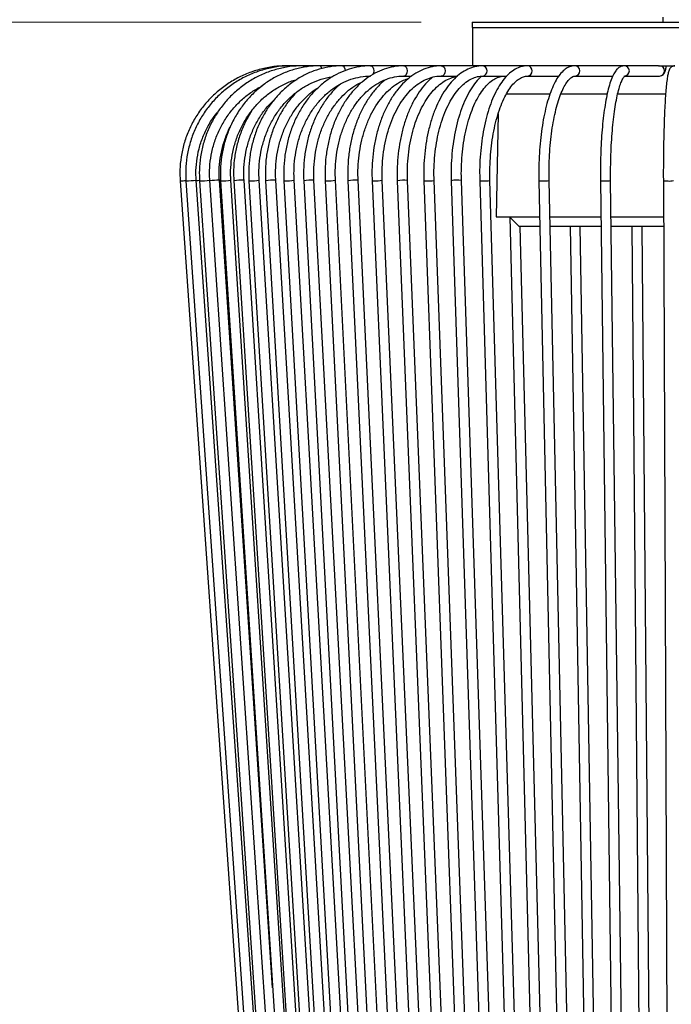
# Model space of a CAD drawing. Header units: millimetres. Extents: x 64 to 111, y 65 to 280.
# Tile 4 of 8: x 88 to 101, y 78 to 97. Entities that reach past the tile are written whole.
import ezdxf

# ---------------------------------------------------------------- set-up
doc = ezdxf.new("R2010")
doc.units = ezdxf.units.MM
doc.styles.add('SLDTEXTSTYLE0', font='TXT', dxfattribs={"width": 0.75})
doc.dimstyles.new('SLDDIMSTYLE0', dxfattribs={"dimtxt": 3.5, "dimasz": 3.302, "dimexe": 0, "dimexo": 0.0625, "dimgap": 0.875, "dimtad": 1, "dimlfac": 10, "dimrnd": 1e-09, "dimzin": 12, "dimdsep": 46, "dimtxsty": 'SLDTEXTSTYLE0', "dimsah": 1, "dimcen": 0.09, "dimadec": 0, "dimazin": 3, "dimtfac": 1, "dimtofl": 0, "dimtmove": 0, "dimatfit": 3, "dimfxl": 0, "dimfrac": 2, "dimtolj": 1, "dimtzin": 12, "dimarcsym": 0})

# ---------------------------------------------------------------- blocks, each defined once
blk = doc.blocks.new('_D')
at = {"color": 7, "linetype": 'Continuous', "lineweight": 0}
for p, q in [((97.573, 234.929), (68.16, 234.929)), ((69.16, 64.929), (69.16, 234.929)), ((93.973, 64.929), (68.16, 64.929))]:
    blk.add_line(p, q, dxfattribs=at)
at = {"color": 7, "linetype": 'Continuous', "lineweight": 18}
for points in [[(69.16, 234.929), (68.652, 231.627), (69.668, 231.627)], [(69.16, 64.929), (69.668, 68.231), (68.652, 68.231)]]:
    blk.add_solid(points, dxfattribs=at)
at = {"color": 7, "linetype": 'Continuous', "lineweight": 18, "insert": (64.648, 144.795), "char_height": 3.5, "attachment_point": 1, "rotation": 90, "style": 'SLDTEXTSTYLE0'}
blk.add_mtext('1700,00', dxfattribs=at)
blk = doc.blocks.new('_D_1')
at = {"color": 7, "linetype": 'Continuous', "lineweight": 0}
for p, q in [((95.873, 96.929), (81.265, 96.929)), ((82.265, 96.929), (82.265, 64.929)), ((93.973, 64.929), (81.265, 64.929))]:
    blk.add_line(p, q, dxfattribs=at)
at = {"color": 7, "linetype": 'Continuous', "lineweight": 18}
for points in [[(82.265, 96.929), (81.757, 93.627), (82.773, 93.627)], [(82.265, 64.929), (82.773, 68.231), (81.757, 68.231)]]:
    blk.add_solid(points, dxfattribs=at)
at = {"color": 7, "linetype": 'Continuous', "lineweight": 18, "insert": (77.754, 74.921), "char_height": 3.5, "attachment_point": 1, "rotation": 90, "style": 'SLDTEXTSTYLE0'}
blk.add_mtext('320,00', dxfattribs=at)

msp = doc.modelspace()

# ---------------------------------------------------------------- linework, layer by layer
at = {"color": 7, "linetype": 'Continuous', "lineweight": 25}
for p, q in [((96.8731, 96.9293), (96.8731, 96.8293)), ((96.8731, 96.9293), (100.3006, 96.9293)), ((100.3006, 96.9293), (105.7731, 96.9293)), ((100.5981, 97.0293), (100.5981, 96.9293)), ((96.8731, 96.8293), (100.3006, 96.8293)), ((96.8781, 96.8293), (96.8781, 96.0793)), ((100.3006, 96.8293), (105.7731, 96.8293)), ((93.354, 96.0793), (93.2622, 96.0793)), ((93.5666, 96.0793), (93.354, 96.0793)), ((93.8968, 96.0793), (93.5666, 96.0793)), ((94.3396, 96.0793), (93.8968, 96.0793)), ((94.8882, 96.0793), (94.3396, 96.0793)), ((95.5344, 96.0793), (94.8882, 96.0793)), ((96.2683, 96.0793), (95.5344, 96.0793)), ((97.0789, 96.0793), (96.2683, 96.0793)), ((97.9537, 96.0793), (97.0789, 96.0793)), ((98.8797, 96.0793), (97.9537, 96.0793)), ((99.8427, 96.0793), (98.8797, 96.0793)), ((100.5079, 96.0793), (99.8427, 96.0793)), ((100.5079, 96.0793), (100.8282, 96.0793)), ((95.5344, 95.8793), (95.6893, 95.8793)), ((96.2683, 95.8793), (96.5828, 95.8793)), ((97.0789, 95.8793), (97.5458, 95.8793)), ((97.9537, 95.8793), (98.5629, 95.8793)), ((98.8797, 95.8793), (99.6173, 95.8793)), ((99.8427, 95.8793), (100.5296, 95.8793)), ((97.5276, 95.5298), (98.3911, 95.5298)), ((98.5969, 95.5298), (99.5029, 95.5298)), ((99.7126, 95.5298), (100.6475, 95.5298)), ((97.3782, 95.1399), (97.3431, 93.1293)), ((91.1682, 93.8328), (92.9855, 67.8328)), ((91.1682, 93.8328), (91.1683, 93.8328)), ((91.2827, 93.8329), (93.0793, 67.8329)), ((91.2827, 93.8329), (91.2839, 93.8328)), ((93.2788, 67.8467), (91.4822, 93.8467)), ((91.5479, 93.8331), (93.2966, 67.8331)), ((93.4961, 67.8465), (91.7474, 93.8465)), ((92.9739, 78.0839), (91.9343, 93.8464)), ((91.9597, 93.8334), (93.634, 67.8334)), ((93.8336, 67.8462), (92.1593, 93.8462)), ((92.2173, 93.8335), (93.8448, 67.8335)), ((94.0444, 67.846), (92.417, 93.846)), ((92.5119, 93.8338), (94.0864, 67.8338)), ((94.2861, 67.8458), (92.7115, 93.8458)), ((92.8364, 93.834), (94.352, 67.834)), ((94.5517, 67.8456), (93.0361, 93.8456)), ((93.1962, 93.8342), (94.6471, 67.8342)), ((94.8468, 67.8454), (93.3959, 93.8454)), ((93.5827, 93.8345), (94.9634, 67.8345)), ((95.1631, 67.8451), (93.7824, 93.8451)), ((94.0022, 93.8348), (95.3074, 67.8348)), ((95.5072, 67.8448), (94.2019, 93.8448)), ((94.4448, 93.8351), (95.6696, 67.8351)), ((95.8694, 67.8445), (94.6445, 93.8445)), ((94.9176, 93.8354), (96.0574, 67.8354)), ((96.2572, 67.8442), (95.1174, 93.8442)), ((95.4096, 93.8358), (96.46, 67.8358)), ((96.6599, 67.8438), (95.6094, 93.8438)), ((95.9286, 93.8361), (96.8857, 67.8361)), ((97.0856, 67.8435), (96.1285, 93.8435)), ((96.4625, 93.8365), (97.3226, 67.8365)), ((97.5225, 67.8431), (96.6624, 93.8431)), ((97.0199, 93.8369), (97.7798, 67.8369)), ((97.9797, 67.8427), (97.2198, 93.8427)), ((98.1749, 93.8377), (98.7261, 67.8377)), ((98.926, 67.8419), (98.3749, 93.8419)), ((99.3761, 93.8385), (99.7102, 67.8385)), ((99.9102, 67.8411), (99.5761, 93.8411)), ((100.6053, 93.8394), (100.7173, 67.8394)), ((97.3431, 93.1293), (98.1899, 93.1293)), ((97.6033, 93.1293), (97.7866, 92.946)), ((97.6056, 93.127), (98.2444, 67.8373)), ((98.39, 93.1293), (98.4393, 93.1293)), ((98.4393, 93.1293), (99.3852, 93.1293)), ((99.5853, 93.1293), (100.6084, 93.1293)), ((98.1938, 92.946), (97.7866, 92.946)), ((98.4443, 67.8423), (97.8102, 92.946)), ((99.3876, 92.946), (98.3939, 92.946)), ((98.7831, 92.946), (99.2113, 67.8381)), ((99.4113, 67.8415), (98.9831, 92.946)), ((100.6092, 92.946), (99.5876, 92.946)), ((99.993, 92.946), (100.2088, 67.8389)), ((100.4087, 67.8407), (100.193, 92.946))]:
    msp.add_line(p, q, dxfattribs=at)
at = {"color": 7, "linetype": 'Continuous', "lineweight": 25, "flags": 128}
for points in [[(94.3396, 96.0793), (94.3587, 96.0717), (94.3749, 96.05), (94.3858, 96.0176), (94.3895, 95.985)], [(94.8882, 96.0793), (94.9113, 96.0717), (94.9308, 96.05), (94.9439, 96.0176), (94.9485, 95.9793), (94.9439, 95.941), (94.9308, 95.9086), (94.9299, 95.9071)], [(95.5344, 96.0793), (95.561, 96.0717), (95.5836, 96.05), (95.5987, 96.0176), (95.604, 95.9793), (95.5987, 95.941), (95.5836, 95.9086), (95.561, 95.8869), (95.5347, 95.8793)], [(96.2683, 96.0793), (96.2981, 96.0717), (96.3234, 96.05), (96.3403, 96.0176), (96.3462, 95.9793), (96.3403, 95.941), (96.3234, 95.9086), (96.2981, 95.8869), (96.2687, 95.8793)], [(91.4827, 93.8404), (91.5133, 93.8425), (91.5481, 93.8446)], [(91.9597, 93.8334), (91.9597, 93.8334), (91.9676, 93.8328)], [(92.5119, 93.8338), (92.5128, 93.8334), (92.5253, 93.8328)], [(93.1962, 93.8342), (93.1994, 93.8334), (93.2164, 93.8328)], [(94.0022, 93.8348), (94.0092, 93.8334), (94.0304, 93.8328)]]:
    msp.add_lwpolyline(points, dxfattribs=at)
at = {"color": 7, "linetype": 'Continuous', "lineweight": 25}
for centre, radius, start, end in [((93.5418, 96.0418), 0.0449, 9.92593, 56.51977), ((93.8714, 96.0246), 0.0603, 359.31537, 65.08238), ((97.0657, 95.9793), 0.1009, 277.86267, 82.49734), ((97.946, 95.9793), 0.1003, 274.9766, 85.5497), ((98.8758, 95.9793), 0.1001, 273.04079, 87.75832), ((99.8416, 95.9793), 0.1, 270.14794, 89.34483), ((100.5284, 95.9793), 0.1, 270.66047, 89.33953), ((90.0108, 111.6775), 17.8822, 273.71144, 274.07941), ((91.1036, 97.8365), 4.0078, 272.57874, 275.42143), ((91.5264, 95.6421), 1.8092, 270.67916, 277.01633), ((91.9492, 92.0318), 1.8146, 90.47055, 96.36108), ((91.9552, 95.3874), 1.5547, 270.45904, 277.5442), ((92.3858, 92.7439), 1.1026, 88.37945, 98.7863), ((92.5386, 94.9811), 1.1483, 269.33976, 278.66345), ((92.989, 92.9367), 0.9102, 87.03105, 99.64646), ((93.2454, 94.7078), 0.8755, 268.10412, 279.89789), ((93.7234, 93.07), 0.7774, 85.65002, 100.43223), ((94.0696, 94.5043), 0.6726, 266.6617, 281.34596), ((94.5756, 93.1824), 0.6657, 84.05973, 101.3401), ((94.9415, 93.9092), 0.0776, 252.05905, 279.98984), ((94.984, 94.5837), 0.7514, 267.78337, 280.22462), ((95.5342, 93.2303), 0.6181, 83.00923, 101.62951), ((95.9608, 93.9559), 0.124, 254.97021, 277.06798), ((96.0097, 94.4468), 0.6149, 266.86373, 281.14113), ((96.5813, 93.2712), 0.5776, 81.92917, 101.86813), ((97.0615, 94.0138), 0.1817, 256.7749, 275.27008), ((97.1145, 94.3311), 0.4996, 265.82741, 282.16711), ((98.2218, 94.0081), 0.1768, 254.61385, 277.41985), ((98.2776, 94.2968), 0.4652, 265.93947, 282.07167), ((99.4336, 94.075), 0.2434, 256.32881, 275.6933), ((99.4916, 94.1989), 0.3676, 264.71867, 283.28696), ((100.6744, 94.1516), 0.3198, 257.53894, 274.45758), ((100.7329, 94.1138), 0.283, 263.16786, 284.83619)]:
    msp.add_arc(centre, radius, start, end, dxfattribs=at)
for points, knots in [([(93.2622, 96.0793), (93.216, 96.0784), (93.0841, 96.0758), (92.8675, 96.0469), (92.6175, 95.9834), (92.3771, 95.8893), (92.1501, 95.7666), (91.9397, 95.6169), (91.7493, 95.4426), (91.5816, 95.2463), (91.4392, 95.031), (91.3243, 94.7998), (91.2384, 94.5563), (91.1834, 94.3042), (91.1591, 94.0614), (91.1654, 93.9042), (91.1682, 93.8328)], [0, 0, 0, 0, 0.0402455, 0.1150115, 0.1898108, 0.2646101, 0.3394096, 0.4142093, 0.4890092, 0.5638094, 0.6386099, 0.7134107, 0.7882117, 0.8630131, 0.9378146, 1, 1, 1, 1]), ([(93.354, 96.0793), (93.3083, 96.0784), (93.1777, 96.0758), (92.9635, 96.0469), (92.7162, 95.9834), (92.4784, 95.8893), (92.2539, 95.7665), (92.0458, 95.6169), (91.8575, 95.4426), (91.6916, 95.2464), (91.5508, 95.031), (91.4371, 94.7998), (91.3521, 94.5563), (91.2977, 94.3041), (91.2737, 94.0614), (91.2799, 93.9042), (91.2827, 93.8329)], [0, 0, 0, 0, 0.0402574, 0.1150038, 0.1897829, 0.2645635, 0.3393475, 0.4141365, 0.4889317, 0.5637342, 0.6385443, 0.7133619, 0.7881865, 0.8630174, 0.9378533, 1, 1, 1, 1]), ([(93.5666, 96.0793), (93.522, 96.0784), (93.3947, 96.0758), (93.1858, 96.0469), (92.9448, 95.9833), (92.7131, 95.8892), (92.4943, 95.7665), (92.2916, 95.6169), (92.108, 95.4426), (91.9464, 95.2463), (91.8091, 95.031), (91.6983, 94.7998), (91.6154, 94.5562), (91.5625, 94.3039), (91.5391, 94.0613), (91.5451, 93.9042), (91.5479, 93.8331)], [0, 0, 0, 0, 0.0402855, 0.1149818, 0.1897098, 0.2644441, 0.3391913, 0.4139571, 0.4887453, 0.5635578, 0.6383949, 0.7132553, 0.7881368, 0.8630361, 0.9379497, 1, 1, 1, 1]), ([(93.8968, 96.0793), (93.8539, 96.0784), (93.7316, 96.0757), (93.5311, 96.0468), (93.2999, 95.9833), (93.0776, 95.8891), (92.8677, 95.7664), (92.6732, 95.6168), (92.4971, 95.4426), (92.342, 95.2463), (92.2103, 95.0309), (92.1039, 94.7996), (92.0244, 94.5559), (91.9736, 94.3035), (91.9513, 94.0611), (91.9571, 93.9043), (91.9597, 93.8334)], [0, 0, 0, 0, 0.0403306, 0.1149346, 0.1895701, 0.2642237, 0.3389123, 0.4136479, 0.4884364, 0.5632786, 0.6381713, 0.7131085, 0.7880833, 0.8630884, 0.9381168, 1, 1, 1, 1]), ([(94.3396, 96.0793), (94.2989, 96.0784), (94.1834, 96.0757), (93.994, 96.0467), (93.7759, 95.9831), (93.5662, 95.889), (93.3682, 95.7663), (93.1848, 95.6167), (93.0187, 95.4425), (92.8724, 95.2461), (92.7481, 95.0306), (92.6478, 94.7992), (92.5729, 94.5554), (92.525, 94.3029), (92.504, 94.0607), (92.5095, 93.9043), (92.5119, 93.8338)], [0, 0, 0, 0, 0.0403941, 0.1148416, 0.1893232, 0.2638508, 0.3384596, 0.4131693, 0.487984, 0.5628956, 0.6378893, 0.712948, 0.7880558, 0.8631997, 0.9383702, 1, 1, 1, 1]), ([(94.8882, 96.0793), (94.8503, 96.0784), (94.7431, 96.0757), (94.5674, 96.0466), (94.3655, 95.983), (94.1715, 95.8888), (93.9882, 95.7662), (93.8184, 95.6165), (93.6647, 95.4422), (93.5293, 95.2457), (93.4144, 95.0301), (93.3216, 94.7985), (93.2524, 94.5545), (93.2082, 94.3019), (93.1889, 94.0602), (93.194, 93.9042), (93.1962, 93.8342)], [0, 0, 0, 0, 0.0404784, 0.1146655, 0.188897, 0.2632367, 0.3377506, 0.4124629, 0.4873612, 0.5624112, 0.6375718, 0.7128058, 0.7880855, 0.8633931, 0.938719, 1, 1, 1, 1]), ([(95.5344, 96.0793), (95.4997, 96.0784), (95.4021, 96.0757), (95.2426, 96.0464), (95.0596, 95.9827), (94.884, 95.8886), (94.7181, 95.7659), (94.5644, 95.6162), (94.4252, 95.4417), (94.3028, 95.245), (94.1988, 95.029), (94.1151, 94.7972), (94.0526, 94.5531), (94.0129, 94.3005), (93.9957, 94.0594), (94.0002, 93.9041), (94.0022, 93.8348)], [0, 0, 0, 0, 0.0405873, 0.1143374, 0.1881623, 0.2622304, 0.3366554, 0.4114459, 0.4865358, 0.5618304, 0.6372423, 0.7127082, 0.7881844, 0.8636582, 0.939131, 1, 1, 1, 1]), ([(96.2683, 96.0793), (96.2372, 96.0783), (96.1504, 96.0756), (96.0089, 96.046), (95.8475, 95.9823), (95.6927, 95.8882), (95.5466, 95.7656), (95.4112, 95.6158), (95.2886, 95.4409), (95.1809, 95.2437), (95.0896, 95.0275), (95.0162, 94.7955), (94.9616, 94.5515), (94.9269, 94.299), (94.9119, 94.0587), (94.9159, 93.9041), (94.9176, 93.8354)], [0, 0, 0, 0, 0.0407274, 0.1137253, 0.1868782, 0.2605681, 0.334968, 0.4100027, 0.4854665, 0.5611498, 0.6368959, 0.7126146, 0.7882851, 0.8639111, 0.9395091, 1, 1, 1, 1]), ([(97.0789, 96.0793), (97.0515, 96.0783), (96.9763, 96.0754), (96.8544, 96.0454), (96.7168, 95.9816), (96.5852, 95.8879), (96.4609, 95.7653), (96.3457, 95.6151), (96.2416, 95.4397), (96.1504, 95.2421), (96.0734, 95.0257), (96.0115, 94.7939), (95.9656, 94.5501), (95.9364, 94.2981), (95.9239, 94.0585), (95.9272, 93.9045), (95.9286, 93.8361)], [0, 0, 0, 0, 0.0409118, 0.1125584, 0.1845683, 0.2577666, 0.3323524, 0.4079619, 0.4840732, 0.5602781, 0.6363805, 0.7123454, 0.7881856, 0.8639325, 0.939623, 1, 1, 1, 1]), ([(97.9537, 96.0793), (97.9301, 96.0782), (97.8668, 96.0752), (97.7655, 96.0442), (97.6538, 95.9807), (97.5474, 95.8877), (97.4468, 95.7654), (97.3537, 95.6147), (97.2699, 95.4388), (97.1969, 95.2411), (97.1354, 95.0251), (97.0862, 94.7939), (97.0495, 94.5509), (97.0263, 94.2997), (97.0162, 94.0602), (97.0187, 93.9058), (97.0199, 93.8369)], [0, 0, 0, 0, 0.0411698, 0.1102335, 0.1802111, 0.2528704, 0.3282122, 0.4049979, 0.4820188, 0.5587606, 0.6351811, 0.7113346, 0.7872916, 0.8631165, 0.9388644, 1, 1, 1, 1]), ([(98.8797, 96.0793), (98.8591, 96.078), (98.807, 96.0746), (98.727, 96.0418), (98.6436, 95.9797), (98.5646, 95.889), (98.4895, 95.7675), (98.4202, 95.6167), (98.3585, 95.4411), (98.3051, 95.2447), (98.2602, 95.0303), (98.2242, 94.8008), (98.1973, 94.5595), (98.1801, 94.3097), (98.1722, 94.0676), (98.1741, 93.9101), (98.1749, 93.8377)], [0, 0, 0, 0, 0.0415882, 0.1052865, 0.1713662, 0.2436989, 0.3212416, 0.39995, 0.477849, 0.5549792, 0.6315707, 0.7078068, 0.7838131, 0.8596754, 0.9354563, 1, 1, 1, 1]), ([(99.8427, 96.0793), (99.8228, 96.0771), (99.7787, 96.0722), (99.7216, 96.0357), (99.6702, 95.9801), (99.6212, 95.8969), (99.5738, 95.7796), (99.5301, 95.6306), (99.4921, 95.4594), (99.4592, 95.2681), (99.4314, 95.0584), (99.4089, 94.833), (99.3918, 94.595), (99.3805, 94.3479), (99.3746, 94.0942), (99.3756, 93.924), (99.3761, 93.8385)], [0, 0, 0, 0, 0.042556, 0.0941065, 0.1513672, 0.2235349, 0.307077, 0.387616, 0.4658758, 0.5430065, 0.619541, 0.6957368, 0.7717312, 0.8476051, 0.9234109, 1, 1, 1, 1]), ([(100.5296, 95.8793), (100.5438, 95.881), (100.5698, 95.884), (100.6007, 95.9042), (100.6221, 95.9282), (100.6384, 95.9586), (100.651, 96.0011), (100.6594, 96.043), (100.6612, 96.0754), (100.6615, 96.0793)], [0, 0, 0, 0, 0.13997562, 0.25549152, 0.36545243, 0.48941365, 0.68559988, 0.96201464, 1, 1, 1, 1]), ([(100.8282, 96.0793), (100.8076, 96.0753), (100.7693, 96.068), (100.7391, 96.0357), (100.7219, 96.0078), (100.7069, 95.9687), (100.6927, 95.9098), (100.6772, 95.8132), (100.663, 95.6878), (100.6499, 95.5341), (100.6384, 95.3583), (100.6284, 95.1618), (100.62, 94.9472), (100.6134, 94.7178), (100.6086, 94.477), (100.6057, 94.2285), (100.6048, 94.0145), (100.6052, 93.885), (100.6053, 93.8394)], [0, 0, 0, 0, 0.0284502, 0.0527421, 0.0807869, 0.1212242, 0.1957407, 0.2709652, 0.3505705, 0.4278139, 0.5042264, 0.5802772, 0.6561433, 0.7319065, 0.8076094, 0.8832775, 0.9589275, 1, 1, 1, 1]), ([(92.1593, 93.8462), (92.1573, 93.8881), (92.1517, 94.0115), (92.164, 94.2168), (92.206, 94.4575), (92.2764, 94.6904), (92.3735, 94.9114), (92.4958, 95.117), (92.6413, 95.3037), (92.8075, 95.4684), (92.9916, 95.6091), (93.1913, 95.7204), (93.3474, 95.7889), (93.4378, 95.8102), (93.4552, 95.8143)], [0, 0, 0, 0, 0.0478226, 0.1406792, 0.2335746, 0.3264675, 0.4193691, 0.5122922, 0.6052519, 0.6982649, 0.7913482, 0.884517, 0.9777809, 1, 1, 1, 1]), ([(92.7115, 93.8458), (92.7097, 93.8879), (92.7044, 94.0113), (92.716, 94.2166), (92.7553, 94.4572), (92.8212, 94.6899), (92.9121, 94.9107), (93.0265, 95.1161), (93.1625, 95.3026), (93.3178, 95.4673), (93.4899, 95.6073), (93.6759, 95.721), (93.8731, 95.804), (94.0294, 95.8507), (94.1197, 95.8599), (94.1403, 95.862)], [0, 0, 0, 0, 0.0436471, 0.1281062, 0.2125957, 0.2970759, 0.3815554, 0.4660476, 0.5505719, 0.6351551, 0.7198306, 0.8046348, 0.8896001, 0.9747439, 1, 1, 1, 1]), ([(93.3959, 93.8454), (93.3942, 93.8876), (93.3893, 94.0111), (93.3999, 94.2165), (93.436, 94.4571), (93.4965, 94.6897), (93.5798, 94.9104), (93.6847, 95.1155), (93.8092, 95.3018), (93.9512, 95.4662), (94.1083, 95.6061), (94.2781, 95.7193), (94.4578, 95.8042), (94.6447, 95.859), (94.7894, 95.8779), (94.8707, 95.8791), (94.8882, 95.8793)], [0, 0, 0, 0, 0.0404209, 0.1183523, 0.1963071, 0.2742416, 0.3521579, 0.4300626, 0.5079737, 0.5859244, 0.6639663, 0.7421683, 0.8206083, 0.8993511, 0.9784144, 1, 1, 1, 1]), ([(94.2994, 95.7238), (94.2585, 95.6878), (94.1627, 95.6035), (94.0296, 95.4415), (93.9001, 95.2456), (93.7905, 95.0296), (93.7021, 94.7979), (93.6361, 94.5539), (93.5941, 94.3012), (93.5758, 94.0598), (93.5806, 93.9042), (93.5827, 93.8345)], [0, 0, 0, 0, 0.08656161, 0.20303511, 0.31978813, 0.43672498, 0.55376809, 0.67086529, 0.78798383, 0.90511683, 1, 1, 1, 1]), ([(93.7824, 93.8451), (93.7808, 93.8874), (93.7761, 94.011), (93.7862, 94.2166), (93.8205, 94.4572), (93.878, 94.6898), (93.9571, 94.9104), (94.0566, 95.1155), (94.1747, 95.3016), (94.3092, 95.466), (94.4581, 95.6048), (94.5994, 95.7079), (94.6933, 95.7517), (94.7305, 95.7691)], [0, 0, 0, 0, 0.0510532, 0.1493067, 0.2475863, 0.3458291, 0.4440306, 0.5421975, 0.6403473, 0.7385206, 0.8367931, 0.9352787, 1, 1, 1, 1]), ([(94.2019, 93.8448), (94.2004, 93.8872), (94.196, 94.0109), (94.2055, 94.2167), (94.2379, 94.4573), (94.2921, 94.69), (94.3668, 94.9107), (94.4606, 95.1157), (94.5718, 95.3017), (94.6984, 95.4657), (94.8383, 95.6052), (94.9889, 95.718), (95.148, 95.8028), (95.3133, 95.8579), (95.4432, 95.8777), (95.5171, 95.879), (95.5344, 95.8793)], [0, 0, 0, 0, 0.0404769, 0.1182412, 0.1960236, 0.2737672, 0.351461, 0.4291031, 0.5067077, 0.5843023, 0.6619485, 0.7397564, 0.8178837, 0.8965092, 0.9757553, 1, 1, 1, 1]), ([(95.1804, 95.8083), (95.1604, 95.7932), (95.0876, 95.7381), (94.9742, 95.6149), (94.8425, 95.4417), (94.7273, 95.2443), (94.6295, 95.0283), (94.5507, 94.7964), (94.4921, 94.5523), (94.4547, 94.2997), (94.4386, 94.0591), (94.4429, 93.9041), (94.4448, 93.8351)], [0, 0, 0, 0, 0.0409689, 0.1491094, 0.2577768, 0.3667625, 0.475897, 0.5850589, 0.694197, 0.8033037, 0.9123904, 1, 1, 1, 1]), ([(94.6445, 93.8445), (94.6431, 93.887), (94.6389, 94.0109), (94.6479, 94.2168), (94.6782, 94.4576), (94.729, 94.6904), (94.799, 94.9112), (94.8868, 95.1162), (94.9909, 95.3021), (95.1092, 95.4659), (95.2396, 95.6053), (95.3798, 95.717), (95.5138, 95.7966), (95.6019, 95.8252), (95.6393, 95.8374)], [0, 0, 0, 0, 0.04636686, 0.13530202, 0.22425517, 0.3131525, 0.40197183, 0.49070026, 0.57934303, 0.66793798, 0.7565426, 0.84529851, 0.93443945, 1, 1, 1, 1]), ([(95.1174, 93.8442), (95.1161, 93.8867), (95.1122, 94.0108), (95.1205, 94.217), (95.1487, 94.458), (95.196, 94.691), (95.261, 94.9119), (95.3426, 95.117), (95.4392, 95.3029), (95.5488, 95.4665), (95.6693, 95.6053), (95.7985, 95.7175), (95.9342, 95.8017), (96.0746, 95.8567), (96.1866, 95.8774), (96.2514, 95.8789), (96.2683, 95.8793)], [0, 0, 0, 0, 0.0405295, 0.1181516, 0.1957876, 0.2733653, 0.3508564, 0.4282385, 0.505503, 0.5826692, 0.6597994, 0.7370028, 0.8145252, 0.8927457, 0.9720829, 1, 1, 1, 1]), ([(96.0981, 95.856), (96.0628, 95.8258), (95.9812, 95.756), (95.866, 95.6149), (95.7522, 95.4405), (95.6526, 95.2429), (95.5682, 95.0266), (95.5005, 94.7946), (95.4501, 94.5507), (95.4181, 94.2984), (95.4044, 94.0585), (95.408, 93.9042), (95.4096, 93.8358)], [0, 0, 0, 0, 0.079342, 0.1833577, 0.2880385, 0.3929823, 0.4979053, 0.602721, 0.7074192, 0.8120219, 0.9165658, 1, 1, 1, 1]), ([(95.6094, 93.8438), (95.6082, 93.8865), (95.6046, 94.0108), (95.6123, 94.2173), (95.6383, 94.4586), (95.6818, 94.6919), (95.7417, 94.913), (95.8168, 95.1182), (95.9056, 95.304), (96.0062, 95.4675), (96.1166, 95.606), (96.2345, 95.7179), (96.3576, 95.8006), (96.4709, 95.8526), (96.5427, 95.8642), (96.5722, 95.869)], [0, 0, 0, 0, 0.04292177, 0.12501519, 0.20712172, 0.2891578, 0.37108392, 0.45286363, 0.53447045, 0.61590319, 0.69721674, 0.77852841, 0.86010486, 0.94247112, 1, 1, 1, 1]), ([(96.1285, 93.8435), (96.1274, 93.8863), (96.1241, 94.0108), (96.1311, 94.2176), (96.1548, 94.4593), (96.1944, 94.6929), (96.249, 94.9143), (96.3174, 95.1198), (96.3982, 95.3057), (96.4896, 95.4691), (96.5896, 95.6074), (96.6958, 95.7185), (96.8061, 95.8014), (96.9185, 95.8555), (97.0094, 95.8771), (97.063, 95.8788), (97.0789, 95.8793)], [0, 0, 0, 0, 0.0405708, 0.1180764, 0.1955936, 0.2730378, 0.3503636, 0.4275244, 0.5044769, 0.5811931, 0.6576904, 0.734094, 0.8106108, 0.8878335, 0.9667807, 1, 1, 1, 1]), ([(97.0538, 95.8793), (97.017, 95.8418), (96.9412, 95.7646), (96.8388, 95.6145), (96.7445, 95.4392), (96.6622, 95.2414), (96.5928, 95.0251), (96.5372, 94.7934), (96.4958, 94.55), (96.4696, 94.2983), (96.4583, 94.0589), (96.4612, 93.9049), (96.4625, 93.8365)], [0, 0, 0, 0, 0.09691899, 0.19957554, 0.30284989, 0.40601347, 0.50890121, 0.61151524, 0.71390913, 0.81614766, 0.91829404, 1, 1, 1, 1]), ([(96.6624, 93.8431), (96.6614, 93.886), (96.6584, 94.0108), (96.6647, 94.218), (96.6861, 94.4601), (96.7217, 94.6942), (96.7708, 94.916), (96.8323, 95.1218), (96.9048, 95.308), (96.9868, 95.4715), (97.0762, 95.6095), (97.1707, 95.72), (97.2679, 95.802), (97.3655, 95.8551), (97.4445, 95.8769), (97.4914, 95.8787), (97.5063, 95.8793)], [0, 0, 0, 0, 0.0405839, 0.1180374, 0.1955024, 0.2728904, 0.3501494, 0.4272222, 0.5040467, 0.580564, 0.6567436, 0.7326494, 0.8085171, 0.8849086, 0.9631997, 1, 1, 1, 1]), ([(97.2198, 93.8427), (97.2189, 93.8857), (97.2163, 94.0108), (97.2219, 94.2185), (97.2407, 94.4611), (97.2723, 94.6956), (97.3157, 94.918), (97.3701, 95.1243), (97.4342, 95.3109), (97.5066, 95.4746), (97.5854, 95.6125), (97.6681, 95.7225), (97.7522, 95.8035), (97.8348, 95.8552), (97.901, 95.8767), (97.9401, 95.8786), (97.9537, 95.8793)], [0, 0, 0, 0, 0.0405897, 0.1179909, 0.1954045, 0.27274, 0.3499414, 0.426943, 0.503666, 0.5800197, 0.6559163, 0.7313275, 0.8064445, 0.8817619, 0.9588557, 1, 1, 1, 1]), ([(98.3749, 93.8419), (98.3742, 93.8852), (98.3723, 94.0109), (98.3764, 94.2196), (98.3901, 94.4634), (98.4131, 94.6992), (98.4447, 94.9229), (98.4843, 95.1306), (98.5311, 95.3186), (98.5839, 95.4835), (98.6411, 95.6222), (98.7007, 95.732), (98.7596, 95.8111), (98.8137, 95.8588), (98.8526, 95.8772), (98.8717, 95.8787), (98.8797, 95.8793)], [0, 0, 0, 0, 0.0405679, 0.1178419, 0.1951321, 0.2723522, 0.3494474, 0.4263468, 0.5029535, 0.579129, 0.6546755, 0.7293289, 0.8028267, 0.8752784, 0.9479108, 1, 1, 1, 1]), ([(99.5761, 93.8411), (99.5757, 93.8846), (99.5745, 94.0111), (99.577, 94.221), (99.5854, 94.4662), (99.5994, 94.7035), (99.6187, 94.9289), (99.6429, 95.1385), (99.6716, 95.3287), (99.7041, 95.4961), (99.7395, 95.6374), (99.7761, 95.7494), (99.8114, 95.8264), (99.8392, 95.8711), (99.8573, 95.8823), (99.8529, 95.8813), (99.8524, 95.8812)], [0, 0, 0, 0, 0.0431521, 0.125306, 0.2074843, 0.2896108, 0.3716424, 0.4535202, 0.5351564, 0.6164092, 0.6970363, 0.7766024, 0.8543125, 0.9206198, 0.9908669, 1, 1, 1, 1]), ([(91.7474, 93.8465), (91.7454, 93.8883), (91.7395, 94.0116), (91.7524, 94.217), (91.7965, 94.4579), (91.8703, 94.691), (91.9721, 94.9122), (92.1004, 95.1179), (92.2529, 95.305), (92.4277, 95.4691), (92.6006, 95.5981), (92.7203, 95.6594), (92.7698, 95.6847)], [0, 0, 0, 0, 0.0556731, 0.1640837, 0.2725445, 0.381006, 0.4894769, 0.5979663, 0.7064832, 0.8150359, 0.9236315, 1, 1, 1, 1]), ([(93.4402, 95.5605), (93.4021, 95.5209), (93.3096, 95.4245), (93.1843, 95.2454), (93.064, 95.0305), (92.9674, 94.7989), (92.8951, 94.555), (92.849, 94.3024), (92.8289, 94.0605), (92.8341, 93.9042), (92.8364, 93.834)], [0, 0, 0, 0, 0.0927714, 0.2255342, 0.3584698, 0.4915323, 0.6246831, 0.7578946, 0.891149, 1, 1, 1, 1]), ([(93.0361, 93.8456), (93.0344, 93.8877), (93.0292, 94.0112), (93.0403, 94.2165), (93.0781, 94.4571), (93.1414, 94.6897), (93.2287, 94.9105), (93.3385, 95.1157), (93.4689, 95.3024), (93.6183, 95.4657), (93.7539, 95.5857), (93.8432, 95.64), (93.8727, 95.6579)], [0, 0, 0, 0, 0.05741249, 0.16830634, 0.27923701, 0.39014817, 0.50104727, 0.6119496, 0.72288228, 0.83388757, 0.94502389, 1, 1, 1, 1]), ([(92.417, 93.846), (92.4151, 93.888), (92.4096, 94.0114), (92.4216, 94.2167), (92.4623, 94.4573), (92.5306, 94.6901), (92.6247, 94.9111), (92.7437, 95.116), (92.8737, 95.2921), (92.9722, 95.388), (93.0159, 95.4306)], [0, 0, 0, 0, 0.0704886, 0.2071276, 0.34382, 0.480504, 0.6171961, 0.7539174, 0.8906955, 1, 1, 1, 1]), ([(91.4822, 93.8467), (91.4802, 93.8885), (91.4741, 94.0118), (91.4874, 94.2171), (91.5329, 94.4582), (91.6086, 94.6916), (91.7145, 94.9121), (91.8216, 95.0863), (91.9017, 95.178), (91.9284, 95.2086)], [0, 0, 0, 0, 0.0852156, 0.2514851, 0.417837, 0.5841901, 0.7505492, 0.9169192, 1, 1, 1, 1]), ([(92.5702, 95.2043), (92.534, 95.1465), (92.4535, 95.018), (92.3581, 94.7991), (92.2802, 94.5558), (92.2309, 94.3032), (92.2092, 94.0609), (92.2148, 93.9043), (92.2173, 93.8335)], [0, 0, 0, 0, 0.14503288, 0.3221652, 0.49940267, 0.67672165, 0.85410206, 1, 1, 1, 1]), ([(91.9343, 93.8464), (91.9323, 93.8883), (91.9265, 94.0116), (91.9393, 94.2168), (91.9818, 94.458), (92.0564, 94.6895), (92.1183, 94.8437), (92.1618, 94.9146), (92.1635, 94.9173)], [0, 0, 0, 0, 0.11288556, 0.33240898, 0.55202937, 0.77164882, 0.99129016, 1, 1, 1, 1])]:
    msp.add_open_spline(points, degree=3, knots=knots, dxfattribs=at)

# ---------------------------------------------------------------- dimensions: what is measured, and where the dimension line sits
at = {"color": 7, "linetype": 'Continuous', "lineweight": 18}
for base, p1, p2, picture, middle in [((69.1601, 234.9293), (94.9731, 64.9293), (98.5731, 234.9293), '_D', (69.1601, 153.2003)), ((82.2654, 64.9293), (96.8731, 96.9293), (94.9731, 64.9293), '_D_1', (82.2654, 82.0332))]:
    dim = msp.add_linear_dim(base=base, p1=p1, p2=p2, angle=90, dimstyle='SLDDIMSTYLE0', dxfattribs=at)
    dim.commit()
    dim.dimension.update_dxf_attribs({"geometry": picture, "text_midpoint": middle, "dimtype": 160})

doc.saveas('drawing.dxf')
